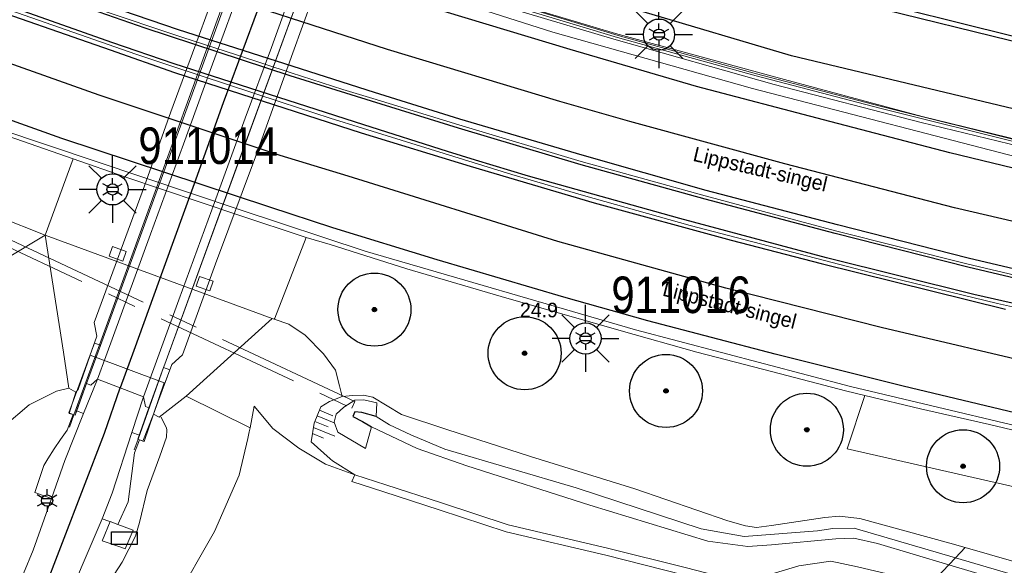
# Model space of a CAD drawing. Header units: metres. Extents: x 169249 to 194689, y 406250 to 412203.
# Tile 15 of 35: x 169741 to 169808, y 406998 to 407035. Entities that reach past the tile are written whole.
import ezdxf
from ezdxf.enums import TextEntityAlignment as Align

# ---------------------------------------------------------------- set-up
doc = ezdxf.new("R2010")
doc.units = ezdxf.units.M
doc.linetypes.add('AM-AS', pattern=[16, 10, -2, 2, -2])
doc.layers.get('0').update_dxf_attribs({"lineweight": 25})
for name, color, linetype, lineweight in [('B-WE-AM-AS_KUNSTWERK_DUIKER-GV', 10, 'AM-AS', 18), ('B-WE-BV-LEUNING-G', 210, 'BV-LEUNING', 18), ('B-WE-GR-BOOM-S', 90, 'Continuous', 25), ('B-WE-GW-TALUD_KRUIN-G', 90, 'Continuous', 18), ('B-WE-GW-TALUD_TEEN-G', 90, 'Continuous', 18), ('B-WE-GW-WATERGANG_SLOOT_BODEM-G', 160, 'Continuous', 18), ('B-WE-KL-ET_LS_OV_LICHTMAST-S', 190, 'Continuous', 25), ('B-WE-KW-KUNSTWERK_GELUIDSWERING_SCHERM-G', 170, 'Continuous', 18), ('B-WE-KW-KUNSTWERK_PIJLER-GV', 170, 'Continuous', 18), ('B-WE-OG-BREUKLIJN-G', 7, 'Continuous', 18), ('B-WE-OG-TOPOGRAFIE_TERREIN_GROEN-GV', 92, 'Continuous', 18), ('B-WE-OG-TOPOGRAFIE_TERREIN_GROEN_BOS-GV', 92, 'Continuous', 18), ('B-WE-OG-TOPOGRAFIE_WATER-GV', 160, 'Continuous', 18), ('B-WE-OG-TOPOGRAFIE_WEG_BERM-GV', 62, 'Continuous', 18), ('B-WE-OG-TOPOGRAFIE_WEG_RIJWEG-GV', 252, 'Continuous', 18), ('B-WE-OG-TOPOGRAFIE_WEG_RIJWIELPAD-GV', 51, 'Continuous', 18), ('B-WE-OG-TOPOGRAFIE_WEG_VERHARD-G', 252, 'Continuous', 18), ('B-WE-WH-KUNSTWERK_BRUG-GV', 150, 'Continuous', 18)]:
    doc.layers.add(name, color=color, linetype=linetype, lineweight=lineweight)
for name, color, linetype in [('B-WE-IE-MEUBILAIR_WEGMEUBILAIR-S', 7, 'Continuous'), ('B-WE-OG-TOPOGRAFIE_WATER_SLOOT-GV', 7, 'Continuous'), ('B-WE-OG-TOPOGRAFIE_WEG_RIJWEG-G', 7, 'Continuous'), ('B-WE-OG-TOPOGRAFIE_WEG_VERKEERSEILAND-GV', 7, 'Continuous'), ('B-WE-VH-KANTOPSLUITING-G', 7, 'Continuous'), ('B-WE-VW-MARKERING-G', 7, 'Continuous'), ('Label_Openbareruimte', 7, 'Continuous'), ('Label_Puntobject', 7, 'Continuous'), ('Taludsymbool_Oever', 7, 'Continuous')]:
    doc.layers.add(name, color=color, linetype=linetype)
doc.styles.add('ARIAL', font='ARIALN.TTF', dxfattribs={"height": 1})
doc.styles.add('NLCS-ISO', font='txt')
doc.linetypes.add('BV-LEUNING', pattern='A,1,[69,NLCS.SHX,S=0.2,R=0,X=0,Y=0],1', length=2)

# ---------------------------------------------------------------- blocks, each defined once
blk = doc.blocks.new('SKL-ET_OV_KAST_ALGEMEEN-SO')
for p, q in [((-0.912, 0.442), (0.838, 0.442)), ((-0.912, -0.433), (-0.912, 0.442)), ((0.838, 0.442), (0.838, -0.433)), ((0.838, -0.433), (-0.912, -0.433))]:
    blk.add_line(p, q)
blk = doc.blocks.new('SGR-BOOM_01')
at = {"ltscale": 0.1}
h = blk.add_hatch(color=256, dxfattribs=at)
edge = h.paths.add_edge_path()
edge.add_arc((0, 0), 0.15, 0, 360)
for radius in [2.5, 0.045]:
    blk.add_circle((0, 0), radius)
blk.add_circle((0, 0), 0.15, dxfattribs=at)
blk = doc.blocks.new('B-SIE-WEG_LICHTMAST-SO')
at = {"ltscale": 0.1}
for p, q in [((0, 0.386), (0, 0.772)), ((-0.334, 0.193), (-0.668, 0.386)), ((0.334, 0.193), (0.668, 0.386)), ((-0.334, -0.193), (-0.668, -0.386)), ((0, -0.386), (0, -0.772)), ((0.334, -0.193), (0.668, -0.386))]:
    blk.add_line(p, q, dxfattribs=at)
at = {"flags": 128}
for points in [[(-0.354, 0.152), (0.354, 0.152)], [(-0.354, -0.152), (0.354, -0.152)]]:
    blk.add_lwpolyline(points, dxfattribs=at)
at = {"ltscale": 0.1}
blk.add_circle((0, 0), 0.386, dxfattribs=at)
at = {"style": 'NLCS-ISO'}
blk.add_attdef('TYPE', text='', height=0.549, dxfattribs=at).set_placement((0, 0.772), align=Align.BOTTOM_CENTER)
blk = doc.blocks.new('BGT_NLCS_N264_ACAD_1_FMEBLOCK21')
at = {"layer": 'Taludsymbool_Oever', "color": 7, "lineweight": 18}
for p, q in [((-0.293, 0.961, 11.721), (0.632, 0.581, 11.721)), ((-0.61, 0.19, 11.721), (0.315, -0.19, 11.721)), ((-0.452, 0.576, 11.721), (0.723, 0.093, 11.721)), ((-0.773, -0.644, 11.721), (-0.002, -0.961, 11.721)), ((-0.706, -0.221, 11.721), (0.773, -0.829, 11.721))]:
    blk.add_line(p, q, dxfattribs=at)
blk = doc.blocks.new('LM')
for p, q in [((-0.47, 0.612), (-0.47, 1.834)), ((-1.227, 0.299), (-2.091, 1.163)), ((0.287, 0.298), (1.152, 1.163)), ((-1.54, -0.458), (-2.762, -0.458)), ((0.599, -0.458), (1.822, -0.458)), ((-1.226, -1.215), (-2.091, -2.08)), ((0.286, -1.214), (1.152, -2.08)), ((-0.47, -1.527), (-0.47, -2.75))]:
    blk.add_line(p, q)
blk.add_circle((-0.47, -0.458), 1.07)
at = {"color": 7, "style": 'ARIAL'}
blk.add_attdef('MASTNR.', (1.3, 1.28), '', height=2.5, dxfattribs=at)

msp = doc.modelspace()

# ---------------------------------------------------------------- linework, layer by layer
at = {"layer": 'B-WE-AM-AS_KUNSTWERK_DUIKER-GV'}
msp.add_polyline3d([(169763.69, 407008.404, 10.02), (169763.902, 407008.856, 10.02), (169736.373, 407021.768, 9.72), (169736.161, 407021.316, 9.72), (169763.69, 407008.404, 10.02)], dxfattribs=at)
at = {"layer": 'B-WE-BV-LEUNING-G'}
for p, q in [((169744.666, 407007.955, 15.915), (169746.406, 407012.734, 16.133)), ((169750.808, 407011.18, 16.209), (169749.055, 407006.276, 15.802)), ((169750.889, 407011.409, 16.228), (169750.808, 407011.18, 16.209)), ((169744.353, 407007.095, 15.896), (169744.666, 407007.955, 15.915)), ((169744.666, 407007.955, 15.915), (169744.666, 407007.955, 15.915)), ((169749.055, 407006.276, 15.802), (169748.795, 407005.55, 15.927)), ((169749.055, 407006.276, 15.802), (169749.055, 407006.276, 15.802))]:
    msp.add_line(p, q, dxfattribs=at)
for points in [[(169746.406, 407012.734, 16.133), (169749.748, 407021.914, 16.553), (169754.477, 407034.955, 16.8), (169758.879, 407046.914, 16.646), (169762.788, 407057.6, 16.096)], [(169764.742, 407049.377, 16.654), (169764.539, 407048.837, 16.688), (169760.407, 407037.5, 17.14), (169755.862, 407025.09, 17.093), (169751.611, 407013.429, 16.396), (169750.889, 407011.409, 16.228)]]:
    msp.add_polyline3d(points, dxfattribs=at)
at = {"layer": 'B-WE-GW-TALUD_KRUIN-G'}
for points in [[(169744.324, 407009.786, 15.676), (169743.474, 407009.573, 15.608), (169741.588, 407008.628, 15.581), (169739.882, 407007.171, 15.478), (169737.93, 407005.447, 15.486), (169736.909, 407004.223, 15.429), (169736.54, 407003.781, 15.408), (169735.348, 407001.551, 15.296), (169734.151, 406999.336, 15.172), (169733.636, 406997.491, 15.172)], [(169757.015, 407008.539, 12.627), (169758.295, 407007.023, 12.49), (169760.075, 407005.661, 12.368), (169760.303, 407005.524, 12.368), (169761.897, 407004.565, 12.369), (169763.905, 407003.842, 12.343)], [(169750.629, 407007.798, 15.631), (169750.995, 407007.029, 15.545), (169751.015, 407006.921, 15.547), (169751.002, 407006.427, 15.553), (169750.55, 407005.114, 15.692), (169749.673, 407002.762, 15.646), (169749.145, 407000.579, 15.594), (169748.888, 406999.643, 15.581), (169747.956, 406997.877, 15.604), (169747.425, 406997.014, 15.62), (169746.469, 406995.462, 15.649), (169745.15, 406992.689, 15.649), (169743.07, 406988.353, 15.429), (169741.029, 406983.967, 15.312), (169740.509, 406982.837, 15.271), (169739.043, 406979.651, 15.155), (169737.379, 406976.594, 15.091), (169735.087, 406972.229, 14.966), (169732.088, 406967.533, 14.858), (169728.908, 406962.174, 14.762), (169727.311, 406959.834, 14.735)]]:
    msp.add_polyline3d(points, dxfattribs=at)
at = {"layer": 'B-WE-GW-TALUD_TEEN-G'}
msp.add_line((169757.015, 407008.539, 12.627), (169756.725, 407007.064, 12.655), dxfattribs=at)
for points in [[(169742.681, 407020.247, 10.811), (169737.507, 407017.136, 11.5), (169736.991, 407016.826, 11.569), (169729.185, 407012.325, 11.683), (169726.565, 407009.449, 11.596), (169725.12, 407007.155, 11.471), (169723.658, 407004.484, 11.299), (169721.903, 407002.322, 11.716), (169718.804, 407000.949, 11.672), (169715.265, 406998.786, 11.775), (169712.451, 406994.021, 11.738), (169712.201, 406988.507, 11.375), (169712.07, 406983.912, 11.11), (169712.669, 406981.081, 10.986), (169713.351, 406977.643, 11.128), (169712.749, 406974.534, 11.14), (169711.595, 406972.243, 11.194), (169710.262, 406969.84, 11.113), (169708.129, 406967.803, 10.953), (169704.43, 406964.911, 10.992)], [(169756.725, 407007.064, 12.655), (169756.672, 407006.795, 12.66), (169756.565, 407006.332, 12.661), (169755.985, 407003.816, 12.668), (169754.287, 406999.972, 12.674), (169751.535, 406995.125, 12.591), (169751.357, 406994.812, 12.586), (169747.462, 406987.305, 12.44), (169745.834, 406983.923, 12.422), (169741.101, 406974.088, 12.37), (169738.391, 406968.873, 12.28), (169736.561, 406965.767, 12.192), (169732.93, 406959.827, 12.205), (169729.183, 406954.5, 12.126), (169727.982, 406952.503, 12.052), (169727.624, 406951.908, 12.03), (169726.91, 406950.496, 11.96), (169726.736, 406948.467, 11.809), (169725.743, 406946.622, 11.644)]]:
    msp.add_polyline3d(points, dxfattribs=at)
at = {"layer": 'B-WE-GW-WATERGANG_SLOOT_BODEM-G'}
msp.add_line((169804.593, 406997.691, 10.32), (169805.039, 406998.163, 10.422), dxfattribs=at)
at = {"layer": 'B-WE-KW-KUNSTWERK_GELUIDSWERING_SCHERM-G'}
for points in [[(169754.645, 407042.085, 10.639), (169768.472, 407037.598, 10.651), (169781.655, 407033.658, 10.663), (169792.639, 407030.569, 10.683), (169802.706, 407027.957, 10.897), (169812.503, 407025.577, 10.966), (169823.26, 407023.185, 11.049), (169841.612, 407019.297, 11.408)], [(169821.517, 407023.982, 11.645), (169812.594, 407025.967, 11.57), (169802.765, 407028.369, 11.408), (169792.751, 407031.055, 11.25), (169781.767, 407034.042, 11.1), (169768.587, 407037.994, 10.964)]]:
    msp.add_polyline3d(points, dxfattribs=at)
at = {"layer": 'B-WE-KW-KUNSTWERK_PIJLER-GV'}
for points in [[(169747.296, 407019.462, 10.854), (169747.069, 407018.8, 10.854), (169748.014, 407018.475, 10.854), (169748.242, 407019.137, 10.854), (169747.296, 407019.462, 10.854)], [(169753.254, 407017.414, 10.854), (169753.027, 407016.752, 10.854), (169753.972, 407016.427, 10.854), (169754.2, 407017.089, 10.854), (169753.254, 407017.414, 10.854)]]:
    msp.add_polyline3d(points, dxfattribs=at)
at = {"layer": 'B-WE-OG-BREUKLIJN-G'}
msp.add_polyline3d([(169732.695, 407050.163, 11.555), (169741.797, 407046.712, 11.576), (169750.532, 407043.712, 11.596), (169762.822, 407039.634, 11.599), (169773.918, 407036.177, 11.665), (169781.896, 407033.773, 11.662), (169791.39, 407031.155, 11.702), (169799.855, 407028.932, 11.782), (169809.838, 407026.441, 11.913), (169819.388, 407024.257, 11.961), (169840.301, 407019.744, 12.185), (169840.333, 407019.89, 12.185), (169819.421, 407024.403, 11.961), (169809.873, 407026.587, 11.913), (169799.892, 407029.078, 11.782), (169791.429, 407031.3, 11.702), (169781.938, 407033.917, 11.662), (169768.574, 407037.976, 11.659), (169755.483, 407042.187, 11.6), (169750.581, 407043.854, 11.596), (169741.864, 407046.918, 11.579), (169732.746, 407050.304, 11.555), (169732.695, 407050.163, 11.555)], dxfattribs=at)
at = {"layer": 'B-WE-OG-TOPOGRAFIE_TERREIN_GROEN-GV'}
for p, q in [((169742.681, 407020.247, 10.811), (169737.919, 407022.121, 10.889)), ((169758.244, 407014.548, 10.784), (169752.349, 407009.226, 14.575)), ((169758.388, 407014.488, 10.747), (169758.244, 407014.548, 10.784)), ((169752.349, 407009.226, 14.575), (169756.725, 407007.064, 0.003)), ((169747.137, 407000.657, 15.715), (169747.062, 407000.68, 15.716)), ((169747.669, 407000.434, 15.729), (169747.137, 407000.657, 15.715))]:
    msp.add_line(p, q, dxfattribs=at)
for points in [[(169744.324, 407009.786, 15.676), (169743.949, 407012.228, 14.614), (169742.681, 407020.247, 10.811)], [(169763.046, 407009.209, 11.036), (169762.861, 407009.938, 10.857), (169762.586, 407010.996, 10.86), (169761.758, 407012.133, 10.821), (169760.508, 407013.408, 10.832), (169759.393, 407014.147, 10.844), (169758.388, 407014.488, 10.747)], [(169752.349, 407009.226, 14.575), (169750.491, 407007.801, 15.627), (169750.124, 407008.007, 15.8)], [(169749.153, 407006.236, 15.802), (169748.818, 407005.342, 15.92), (169748.368, 407001.995, 15.824), (169747.669, 407000.434, 15.729)]]:
    msp.add_polyline3d(points, dxfattribs=at)
at = {"layer": 'B-WE-OG-TOPOGRAFIE_TERREIN_GROEN_BOS-GV'}
msp.add_polyline3d([(169791.579, 406996.274, 12.192), (169789.108, 406996.325, 12.143), (169786.495, 406996.985, 12.098), (169781.09, 406998.338, 12.047), (169774.272, 406999.932, 12.299), (169769.689, 407001.442, 12.311), (169765.882, 407002.685, 12.33), (169763.693, 407003.385, 12.343), (169763.905, 407003.842, 12.343)], dxfattribs=at)
at = {"layer": 'B-WE-OG-TOPOGRAFIE_WATER-GV'}
for p, q in [((169805.039, 406998.163, 10.422), (169805.713, 406998.875, 10.833)), ((169803.328, 406996.354, 12.24), (169804.593, 406997.691, 10.32))]:
    msp.add_line(p, q, dxfattribs=at)
for points in [[(169763.046, 407009.209, 11.036), (169762.173, 407008.859, 10.951), (169761.571, 407008.503, 11.517), (169761.111, 407007.384, 11.745), (169760.907, 407006.111, 12.005), (169762.22, 407004.938, 12.203), (169762.37, 407004.804, 12.225), (169763.905, 407003.842, 12.343)], [(169805.713, 406998.875, 10.833), (169804.668, 406999.177, 10.819), (169798.5, 407000.85, 10.754), (169797.09, 407001.02, 10.747), (169796.098, 407000.919, 10.745), (169792.456, 407000.376, 10.685), (169791.424, 407000.24, 10.618), (169790.672, 407000.344, 10.606), (169789.461, 407000.684, 10.603), (169783.09, 407002.888, 10.547), (169775.929, 407005.102, 10.546), (169770.215, 407006.949, 10.594), (169767.091, 407007.977, 10.744), (169765.148, 407009.163, 10.71), (169764.492, 407009.305, 10.869), (169763.762, 407009.276, 10.843), (169763.046, 407009.209, 11.036)], [(169765.048, 407007.126, 10.078), (169764.631, 407005.635, 10.787), (169762.738, 407006.773, 10.78), (169762.478, 407007.44, 10.769), (169762.623, 407007.999, 10.734), (169763.145, 407008.484, 10.676), (169763.906, 407008.95, 10.641), (169764.53, 407008.984, 10.623), (169765.402, 407008.779, 10.622), (169765.357, 407007.847, 10.074)], [(169765.357, 407007.847, 10.074), (169766.282, 407007.27, 10.247), (169767.733, 407006.589, 10.252), (169770.08, 407005.589, 10.121), (169779.075, 407002.952, 10.368), (169787.619, 407000.158, 10.371), (169790.577, 406999.612, 10.366), (169795.588, 407000.01, 10.368), (169796.654, 407000.179, 10.368), (169798.109, 407000.186, 10.371), (169805.039, 406998.163, 10.422)], [(169804.593, 406997.691, 10.32), (169799.713, 406999.149, 10.265), (169798.091, 406999.516, 10.262), (169796.847, 406999.452, 10.26), (169792.442, 406999.044, 10.257), (169790.83, 406998.947, 10.257), (169788.091, 406999.309, 10.257), (169780.012, 407001.759, 10.038), (169771.57, 407004.449, 10.038), (169768.183, 407005.643, 10.031), (169765.048, 407007.126, 10.078)], [(169763.905, 407003.842, 12.343), (169766.036, 407003.161, 12.33), (169769.844, 407001.917, 12.311), (169774.408, 407000.414, 12.299), (169781.207, 406998.824, 12.047), (169786.617, 406997.47, 12.098), (169789.175, 406996.823, 12.143), (169791.512, 406996.775, 12.192), (169794.319, 406997.607, 12.208), (169796.514, 406997.935, 12.226), (169798.34, 406997.554, 12.233), (169801.135, 406996.881, 12.235), (169803.328, 406996.354, 12.24)], [(169814.216, 406996.419, 10.949), (169805.713, 406998.875, 10.833)], [(169805.039, 406998.163, 10.422), (169816.264, 406994.886, 10.504), (169831.216, 406990.456, 10.824), (169842.95, 406986.508, 11.109), (169851.166, 406983.791, 11.114), (169861.138, 406980.461, 11.114), (169868.029, 406977.813, 11.117), (169874.141, 406975.326, 11.039), (169880.944, 406972.272, 11.039), (169891.686, 406967.113, 11.039), (169896.73, 406964.553, 11.039), (169898.064, 406963.779, 10.905), (169898.103, 406963.519, 10.905), (169897.513, 406963.25, 10.892), (169881.523, 406970.884, 10.9), (169873.998, 406974.587, 10.852), (169864.02, 406978.741, 10.844), (169847.466, 406984.301, 10.729), (169830.583, 406989.922, 10.613), (169804.593, 406997.691, 10.32)]]:
    msp.add_polyline3d(points, dxfattribs=at)
at = {"layer": 'B-WE-OG-TOPOGRAFIE_WATER_SLOOT-GV'}
msp.add_polyline3d([(169765.357, 407007.847, 10.074), (169764.381, 407008.114, 10.073), (169763.913, 407008.164, 10.072), (169763.764, 407007.828, 10.071), (169764.422, 407007.503, 10.071), (169764.93, 407007.197, 10.077), (169765.048, 407007.126, 10.078)], dxfattribs=at)
at = {"layer": 'B-WE-OG-TOPOGRAFIE_WEG_BERM-GV'}
for p, q in [((169744.601, 407025.464, 10.854), (169742.681, 407020.247, 10.811)), ((169758.244, 407014.548, 10.784), (169742.681, 407020.247, 10.811)), ((169744.324, 407009.786, 15.676), (169744.803, 407009.508, 15.634))]:
    msp.add_line(p, q, dxfattribs=at)
for points in [[(169705.207, 407027.618, 10.658), (169705.838, 407028.326, 10.662), (169706.575, 407029.115, 10.647), (169707.256, 407029.7, 10.64), (169707.983, 407030.285, 10.646), (169709.29, 407031.172, 10.624), (169710.451, 407031.863, 10.632), (169711.359, 407032.301, 10.625), (169712.379, 407032.691, 10.612), (169713.259, 407032.977, 10.611), (169714.239, 407033.235, 10.631), (169715.965, 407033.609, 10.653), (169716.872, 407033.711, 10.674), (169717.926, 407033.81, 10.688), (169719.09, 407033.833, 10.712), (169720.301, 407033.804, 10.735), (169721.548, 407033.555, 10.75), (169722.606, 407033.287, 10.78), (169724.722, 407032.548, 10.807), (169726.55, 407031.895, 10.827), (169730.418, 407030.471, 10.844), (169735.487, 407028.651, 10.863), (169736.145, 407028.425, 10.892), (169744.601, 407025.464, 10.854)], [(169744.601, 407025.464, 10.854), (169748.142, 407024.246, 10.815), (169755.881, 407021.632, 10.872), (169760.568, 407020.095, 10.875)], [(169760.568, 407020.095, 10.875), (169758.417, 407014.563, 10.749), (169758.388, 407014.488, 10.747)], [(169760.568, 407020.095, 10.875), (169762.209, 407019.609, 10.867), (169767.471, 407017.948, 10.854), (169773.917, 407016.06, 10.905), (169782.139, 407013.696, 10.938), (169787.339, 407012.241, 10.997), (169792.535, 407010.899, 11.059), (169797.525, 407009.589, 11.114), (169798.844, 407009.272, 11.132)], [(169910.133, 406963.223, 12.663), (169909.621, 406963.988, 12.581), (169908.086, 406965.575, 12.509), (169902.753, 406968.886, 12.386), (169896.356, 406972.614, 12.295), (169883.809, 406979.636, 12.117), (169871.197, 406985.757, 11.931), (169861.652, 406989.346, 11.836), (169843.67, 406994.882, 11.575), (169831.853, 406997.836, 11.446), (169797.621, 407005.632, 11.057), (169798.844, 407009.272, 11.132)], [(169798.844, 407009.272, 11.132), (169802.658, 407008.359, 11.184), (169807.38, 407007.283, 11.197), (169812.458, 407006.087, 11.267), (169819.057, 407004.608, 11.335), (169827.673, 407002.713, 11.429), (169836.519, 407000.738, 11.537), (169837.544, 407000.585, 11.594), (169838.619, 407000.672, 11.589), (169840.087, 407000.338, 11.6), (169845.773, 406998.794, 11.681), (169852.674, 406996.705, 11.809), (169857.375, 406995.345, 11.842), (169861.89, 406993.8, 11.854), (169864.549, 406992.907, 11.903), (169868.957, 406991.277, 11.963), (169873.895, 406989.292, 12.039), (169876.665, 406988.089, 12.094), (169879.433, 406986.759, 12.124), (169883.076, 406984.939, 12.158), (169886.078, 406983.412, 12.198), (169889.217, 406981.71, 12.24), (169896.645, 406977.409, 12.37), (169901.399, 406974.716, 12.429)]]:
    msp.add_polyline3d(points, dxfattribs=at)
at = {"layer": 'B-WE-OG-TOPOGRAFIE_WEG_RIJWEG-G'}
for points in [[(169814.832, 407027.494, 11.641), (169793.808, 407032.527, 11.218), (169783.65, 407035.533, 11.091), (169771.804, 407039.039, 10.944), (169767.652, 407040.268, 10.892), (169763.197, 407041.688, 10.901), (169762.958, 407041.767, 10.899), (169756.85, 407043.795, 10.849)], [(169777.224, 407042.056, 10.967), (169786.882, 407039.12, 11.112), (169798.977, 407035.988, 11.345), (169809.952, 407033.298, 11.501), (169813.213, 407032.623, 11.507), (169816.194, 407032.232, 11.586)]]:
    msp.add_polyline3d(points, dxfattribs=at)
at = {"layer": 'B-WE-OG-TOPOGRAFIE_WEG_RIJWEG-GV'}
for points in [[(169691.782, 407057.221, 10.438), (169694.157, 407056.198, 10.48), (169698.91, 407054.199, 10.561), (169706.726, 407050.923, 10.67), (169707.87, 407050.497, 10.697), (169711.506, 407048.98, 10.725), (169719.491, 407045.735, 10.785), (169725.116, 407043.473, 10.824), (169728.811, 407042.104, 10.856), (169732.199, 407040.812, 10.868), (169738.827, 407038.388, 10.895), (169746.314, 407035.723, 10.889), (169752.047, 407033.797, 10.856), (169755.788, 407032.581, 10.92), (169759.541, 407031.358, 10.895), (169763.086, 407030.222, 10.883), (169765.127, 407029.596, 10.892)], [(169764.424, 407027.565, 10.924), (169762.218, 407028.247, 10.92), (169758.862, 407029.353, 10.923), (169751.43, 407031.793, 10.894), (169748.9, 407032.635, 10.935), (169736.006, 407037.153, 10.914), (169725.961, 407040.922, 10.853), (169711.356, 407046.794, 10.719), (169707.04, 407048.612, 10.659), (169705.014, 407049.465, 10.631), (169696.666, 407053.018, 10.525), (169691.035, 407055.333, 10.439)], [(169841.493, 407018.747, 11.444), (169825.325, 407021.999, 11.166), (169810.518, 407025.262, 11.144), (169791.155, 407030.292, 10.848), (169777.474, 407034.143, 10.716), (169767.426, 407037.347, 10.799), (169758.641, 407040.072, 10.763), (169751.533, 407042.488, 10.768), (169744.669, 407044.824, 10.684), (169736.347, 407047.837, 10.75), (169730.938, 407049.923, 10.676)], [(169765.127, 407029.596, 10.892), (169771.033, 407027.797, 10.964), (169779.418, 407025.288, 11.04), (169787.897, 407022.939, 11.093), (169796.837, 407020.546, 11.201), (169805.824, 407018.281, 11.288), (169814.135, 407016.321, 11.363), (169822.636, 407014.461, 11.469), (169831.453, 407012.544, 11.56), (169837.071, 407011.372, 11.573), (169840.865, 407010.578, 11.689)], [(169736.221, 407028.626, 10.725), (169756.05, 407021.973, 10.752), (169764.613, 407019.16, 10.769), (169783.123, 407013.757, 10.865), (169797.866, 407009.895, 11.036), (169814.778, 407005.883, 11.187)], [(169840.412, 407008.469, 11.629), (169837.593, 407009.103, 11.613), (169836.605, 407009.311, 11.6), (169829.6, 407010.82, 11.548), (169815.53, 407013.876, 11.388), (169807.915, 407015.564, 11.283), (169799.741, 407017.544, 11.178), (169786.87, 407020.902, 11.039), (169779.577, 407022.966, 10.979), (169774.665, 407024.4, 10.946), (169764.424, 407027.565, 10.924)]]:
    msp.add_polyline3d(points, dxfattribs=at)
at = {"layer": 'B-WE-OG-TOPOGRAFIE_WEG_RIJWIELPAD-GV'}
for p, q in [((169762.856, 407057.575, 15.979), (169746.487, 407012.704, 16.029)), ((169750.889, 407011.409, 16.07), (169764.742, 407049.377, 16.09)), ((169745.534, 407010.091, 16.032), (169746.487, 407012.704, 16.029)), ((169746.487, 407012.704, 16.029), (169746.406, 407012.734, 16.061)), ((169750.806, 407011.181, 16.07), (169749.803, 407008.431, 16.069)), ((169750.806, 407011.181, 16.07), (169750.889, 407011.409, 16.07)), ((169750.808, 407011.18, 16.071), (169750.806, 407011.181, 16.07)), ((169746.269, 407010.398, 16.091), (169745.325, 407008.035, 15.974)), ((169748.633, 407006.751, 16.011), (169749.428, 407009.173, 16.135)), ((169745.325, 407008.035, 15.974), (169744.846, 407008.217, 15.93)), ((169749.145, 407006.564, 15.837), (169748.633, 407006.751, 16.011)), ((169746.59, 407000.826, 15.72), (169747.062, 407000.68, 15.716))]:
    msp.add_line(p, q, dxfattribs=at)
for points in [[(169746.269, 407010.398, 16.091), (169746.854, 407011.948, 16.144), (169749.916, 407020.312, 16.559), (169752.162, 407026.465, 16.79), (169753.991, 407031.525, 16.887), (169756.479, 407038.282, 16.907), (169759.197, 407045.653, 16.729), (169761.811, 407052.813, 16.383), (169764.149, 407059.333, 16.071)], [(169749.428, 407009.173, 16.135), (169751.85, 407015.814, 16.438), (169754.103, 407021.988, 16.737), (169756.403, 407028.245, 16.918), (169758.203, 407033.083, 16.95), (169760.028, 407038.169, 16.941), (169762.018, 407043.686, 16.799), (169763.794, 407048.498, 16.623), (169766.231, 407055.201, 16.34), (169767.338, 407058.195, 16.195)], [(169746.406, 407012.734, 16.061), (169746.069, 407012.857, 16.194), (169745.868, 407012.309, 16.144)], [(169750.416, 407008.816, 16.135), (169751.223, 407011.03, 16.253), (169750.808, 407011.18, 16.071)], [(169744.607, 407007.977, 15.915), (169744.208, 407006.906, 15.887), (169743.733, 407006.261, 15.874), (169743.314, 407005.625, 15.864), (169742.877, 407004.936, 15.849), (169742.591, 407004.483, 15.832), (169741.976, 407002.627, 15.758), (169743.133, 407002.23, 15.737)], [(169745.325, 407008.035, 15.974), (169744.045, 407004.83, 15.817), (169743.133, 407002.23, 15.737)], [(169746.59, 407000.826, 15.72), (169747.272, 407002.6, 15.798), (169748.633, 407006.751, 16.011)]]:
    msp.add_polyline3d(points, dxfattribs=at)
at = {"layer": 'B-WE-OG-TOPOGRAFIE_WEG_VERHARD-G'}
for points in [[(169743.133, 407002.23, 15.737), (169741.867, 406998.694, 15.661), (169741.205, 406997.086, 15.621), (169740.37, 406995.059, 15.571), (169740.252, 406994.771, 15.564), (169739.132, 406991.948, 15.518), (169737.136, 406987.477, 15.417), (169735.821, 406984.802, 15.332), (169734.52, 406982.255, 15.274), (169731.995, 406977.588, 15.138), (169730.55, 406974.797, 15.047), (169728.917, 406971.816, 14.988), (169727.451, 406969.32, 14.948), (169725.959, 406966.84, 14.903), (169724.12, 406963.93, 14.881), (169722.21, 406961.169, 14.872), (169719.853, 406957.841, 14.847), (169717.589, 406954.492, 14.853), (169715.007, 406950.82, 14.861), (169713.111, 406948.317, 14.862), (169710.759, 406945.59, 14.836), (169708.685, 406943.088, 14.808), (169705.405, 406939.319, 14.694)], [(169719.552, 406951.321, 14.848), (169719.592, 406951.378, 14.848), (169722.448, 406955.41, 14.825), (169723.021, 406956.25, 14.827), (169724.91, 406959.019, 14.833), (169725.312, 406959.604, 14.833), (169726.063, 406960.695, 14.833), (169727.433, 406962.634, 14.835), (169728.352, 406964.088, 14.845), (169729.499, 406965.972, 14.893), (169730.983, 406968.693, 14.94), (169731.189, 406969.071, 14.947), (169732.913, 406972.251, 15.023), (169735.301, 406976.486, 15.149), (169737.318, 406980.421, 15.232), (169738.899, 406983.411, 15.361), (169740.797, 406987.315, 15.482), (169743.396, 406993.328, 15.591), (169745.288, 406997.804, 15.651), (169746.59, 407000.826, 15.72)], [(169747.669, 407000.434, 15.729), (169748.723, 407000.062, 15.739), (169748.313, 406999.089, 15.75), (169748.182, 406998.779, 15.754), (169747.802, 406998.908, 15.748), (169746.597, 406999.319, 15.731), (169746.614, 406999.361, 15.731), (169747.137, 407000.657, 15.715)]]:
    msp.add_polyline3d(points, dxfattribs=at)
at = {"layer": 'B-WE-OG-TOPOGRAFIE_WEG_VERKEERSEILAND-GV'}
for points in [[(169840.811, 407010.304, 11.816), (169831.449, 407012.349, 11.678), (169822.61, 407014.252, 11.582), (169814.208, 407016.095, 11.495), (169805.9, 407018.056, 11.409), (169796.811, 407020.356, 11.31), (169787.909, 407022.722, 11.223), (169779.413, 407025.065, 11.132), (169770.997, 407027.579, 11.084), (169765.051, 407029.417, 11.1), (169759.475, 407031.153, 11.081), (169749.548, 407034.418, 11.094), (169745.344, 407035.886, 11.069), (169731.017, 407041.018, 11.036), (169719.436, 407045.519, 10.916), (169711.372, 407048.792, 10.851), (169707.738, 407050.278, 10.811), (169706.634, 407050.734, 10.793), (169698.804, 407053.992, 10.68), (169694.051, 407055.999, 10.623), (169691.682, 407057.013, 10.605)], [(169840.467, 407008.722, 11.768), (169837.701, 407009.321, 11.724), (169829.641, 407011.062, 11.661), (169815.594, 407014.095, 11.526), (169806.297, 407016.185, 11.36), (169796.22, 407018.69, 11.312), (169786.176, 407021.381, 11.157), (169775.797, 407024.287, 11.069), (169772.177, 407025.388, 11.068), (169770.254, 407025.972, 11.067), (169764.523, 407027.806, 11.027), (169751.523, 407031.964, 10.934), (169747.262, 407033.433, 10.915), (169735.223, 407037.706, 10.867), (169724.984, 407041.533, 10.867), (169711.528, 407046.979, 10.847), (169704.684, 407049.882, 10.733), (169696.872, 407053.215, 10.666), (169691.157, 407055.581, 10.606)]]:
    msp.add_polyline3d(points, dxfattribs=at)
at = {"layer": 'B-WE-VH-KANTOPSLUITING-G'}
msp.add_polyline3d([(169777.224, 407042.056, 10.967), (169777.448, 407042.039, 10.994), (169778.351, 407041.972, 11.103), (169784.786, 407040.087, 11.13), (169797.801, 407036.679, 11.391), (169809.015, 407033.863, 11.544), (169813.465, 407032.924, 11.666), (169816.196, 407032.546, 11.635), (169818.594, 407032.566, 11.651), (169821.117, 407032.805, 11.712), (169823.479, 407033.266, 11.795), (169823.725, 407033.314, 11.804), (169824.359, 407033.538, 11.804), (169825.227, 407033.845, 11.804), (169825.67, 407034.001, 11.804), (169826.062, 407034.172, 11.811), (169827.79, 407034.927, 11.841), (169828.283, 407035.142, 11.85), (169829.018, 407035.609, 11.865), (169830.653, 407036.648, 11.898), (169831.307, 407037.063, 11.911), (169832.615, 407038.114, 11.895), (169832.889, 407038.178, 11.881)], dxfattribs=at)
at = {"layer": 'B-WE-VW-MARKERING-G', "linetype": 'Continuous'}
for points in [[(169765.747, 407058.763, 16.127), (169763.296, 407052.135, 16.419), (169761.142, 407046.313, 16.714), (169759.124, 407040.71, 16.822), (169756.984, 407034.957, 16.941), (169754.895, 407029.308, 16.897), (169752.901, 407023.75, 16.713), (169750.832, 407018.027, 16.474), (169748.766, 407012.364, 16.229), (169747.837, 407009.79, 16.103)], [(169902.929, 406999.229, 12.234), (169897.448, 407001.649, 12.178), (169891.878, 407003.903, 12.115), (169886.286, 407006.002, 12.053), (169880.567, 407007.934, 12.018), (169874.799, 407009.797, 11.983), (169869.038, 407011.58, 11.911), (169863.236, 407012.983, 11.839), (169857.356, 407014.353, 11.755), (169848.598, 407016.272, 11.63), (169842.494, 407017.514, 11.534), (169836.817, 407018.711, 11.477), (169828.076, 407020.639, 11.377), (169822.184, 407021.875, 11.279), (169813.422, 407023.771, 11.185), (169804.662, 407025.887, 11.115), (169795.997, 407028.152, 11.005), (169787.31, 407030.431, 10.96), (169778.656, 407032.946, 10.878), (169767.147, 407036.438, 10.81), (169750.1, 407042.098, 10.779), (169744.487, 407044.004, 10.76), (169736.016, 407047.075, 10.735)], [(169898.085, 406996.411, 12.3), (169889.854, 406999.844, 12.219), (169879.512, 407003.645, 12.099), (169872.004, 407006.348, 12.02), (169864.397, 407008.598, 11.931), (169856.672, 407010.599, 11.825), (169848.923, 407012.4, 11.719), (169841.679, 407014.076, 11.622), (169836.271, 407015.2, 11.548), (169828.444, 407016.865, 11.472), (169820.605, 407018.486, 11.384), (169804.985, 407022.115, 11.208), (169793.368, 407025.129, 11.086), (169782.752, 407028.025, 10.993), (169777.94, 407029.399, 10.931), (169766.135, 407032.946, 10.854), (169752.142, 407037.487, 10.853), (169747.417, 407039.104, 10.829), (169739.856, 407041.778, 10.826), (169732.888, 407044.326, 10.789)], [(169892.481, 406985.209, 12.29), (169881.828, 406990.73, 12.143), (169870.752, 406995.523, 12.027), (169866.046, 406997.242, 11.969), (169855.498, 407000.623, 11.806), (169847.84, 407002.783, 11.699), (169839.538, 407004.812, 11.608), (169839.247, 407004.883, 11.605), (169835.782, 407005.679, 11.571), (169831.071, 407006.76, 11.524), (169823.278, 407008.566, 11.415), (169811.58, 407011.187, 11.275), (169799.949, 407013.931, 11.154), (169789.327, 407016.618, 11.027), (169777.809, 407019.819, 10.915), (169763.443, 407024.29, 10.878), (169758.787, 407025.696, 10.802), (169746.393, 407029.83, 10.797), (169731.839, 407034.987, 10.788)], [(169810.169, 407007.834, 11.223), (169801.455, 407009.919, 11.153), (169792.686, 407012.098, 11.046), (169783.964, 407014.391, 10.93), (169778.214, 407016.001, 10.872), (169769.539, 407018.551, 10.823), (169762.399, 407020.745, 10.761), (169758.073, 407022.161, 10.75), (169743.835, 407026.866, 10.713), (169735.775, 407029.739, 10.743), (169729.671, 407031.935, 10.72)], [(169684.178, 406912.108, 13.746), (169692.122, 406921.285, 14.083), (169705.925, 406937.28, 14.713), (169713.718, 406946.61, 14.897), (169715.926, 406949.24, 14.893), (169717.677, 406951.58, 14.883), (169720.778, 406955.996, 14.873), (169725.021, 406962.21, 14.879), (169727.423, 406966.137, 14.93), (169731.929, 406973.828, 15.075), (169734.752, 406979.159, 15.209), (169738.816, 406987.157, 15.464), (169742.439, 406995.476, 15.639), (169746.749, 407006.699, 15.948), (169747.837, 407009.79, 16.103)]]:
    msp.add_polyline3d(points, dxfattribs=at)
at = {"layer": 'B-WE-VW-MARKERING-G'}
for points in [[(169814.241, 407016.7, 11.359), (169805.909, 407018.672, 11.283), (169796.964, 407020.944, 11.19), (169787.977, 407023.315, 11.098), (169779.467, 407025.715, 11.032), (169771.107, 407028.178, 10.961), (169765.253, 407030.013, 10.947), (169751.83, 407034.301, 10.855), (169747.953, 407035.624, 10.887), (169739.197, 407038.713, 10.879), (169736.442, 407039.673, 10.895), (169723.081, 407044.686, 10.842), (169708.053, 407050.777, 10.691), (169707.992, 407050.803, 10.69), (169701.34, 407053.622, 10.579)], [(169696.61, 407052.606, 10.519), (169706.908, 407048.298, 10.658), (169706.926, 407048.29, 10.658), (169711.534, 407046.338, 10.725), (169718.479, 407043.493, 10.833), (169737.414, 407036.299, 10.917), (169747.137, 407032.933, 10.897), (169751.559, 407031.387, 10.881), (169764.331, 407027.256, 10.924), (169771.81, 407024.969, 10.967), (169780.305, 407022.467, 11.027), (169789.686, 407019.895, 11.129), (169795.851, 407018.302, 11.194), (169808.464, 407015.19, 11.312)]]:
    msp.add_polyline3d(points, dxfattribs=at)
at = {"layer": 'B-WE-WH-KUNSTWERK_BRUG-GV'}
for p, q in [((169746.269, 407010.398, 16.091), (169747.837, 407009.79, 16.103)), ((169746.269, 407010.398, 16.091), (169747.837, 407009.79, 16.103)), ((169747.837, 407009.79, 16.103), (169749.428, 407009.173, 16.135)), ((169747.837, 407009.79, 16.103), (169749.428, 407009.173, 16.135)), ((169744.607, 407007.977, 15.915), (169744.666, 407007.955, 15.915)), ((169749.055, 407006.276, 15.802), (169749.153, 407006.236, 15.802))]:
    msp.add_line(p, q, dxfattribs=at)
for points in [[(169750.416, 407008.816, 16.135), (169751.36, 407011.405, 16.253), (169752.107, 407012.066, 15.938), (169754.357, 407018.287, 16.19), (169757.098, 407025.617, 16.514), (169759.658, 407032.719, 16.5), (169761.643, 407038.233, 10.727), (169762.556, 407040.665, 16.366), (169765.276, 407048.115, 15.987), (169767.571, 407054.296, 15.862), (169767.381, 407055.292, 16.309), (169768.664, 407058.816, 15.541)], [(169762.45, 407057.723, 16.082), (169762.282, 407057.252, 16.149), (169761.507, 407056.534, 16.027), (169760.591, 407053.986, 16.123), (169758.73, 407048.938, 16.246), (169756.885, 407043.887, 16.485), (169755.02, 407038.833, 16.629), (169753.173, 407033.756, 16.587), (169751.295, 407028.683, 16.467), (169749.493, 407023.62, 16.317), (169746.046, 407014.269, 15.958), (169746.241, 407013.326, 16.194), (169745.868, 407012.309, 16.144)], [(169745.868, 407012.309, 16.144), (169744.932, 407009.756, 15.611), (169744.318, 407008.083, 15.915), (169744.607, 407007.977, 15.915)], [(169750.124, 407008.007, 15.8), (169750.852, 407010.137, 14.538), (169745.779, 407012.035, 14.465), (169744.951, 407009.686, 15.636), (169744.803, 407009.508, 15.634)], [(169744.666, 407007.955, 15.915), (169744.74, 407007.928, 15.915), (169745.534, 407010.091, 16.032)], [(169744.846, 407008.217, 15.93), (169745.534, 407010.091, 16.032), (169745.823, 407009.97, 16.053), (169746.269, 407010.398, 16.091)], [(169745.534, 407010.091, 16.032), (169745.823, 407009.97, 16.053), (169746.269, 407010.398, 16.091)], [(169744.803, 407009.508, 15.634), (169744.337, 407008.037, 15.889), (169744.607, 407007.977, 15.915)], [(169749.428, 407009.173, 16.135), (169749.569, 407008.523, 16.095), (169749.803, 407008.431, 16.069), (169749.145, 407006.564, 15.837)], [(169749.428, 407009.173, 16.135), (169749.569, 407008.523, 16.095), (169749.803, 407008.431, 16.069)], [(169749.803, 407008.431, 16.069), (169749.045, 407006.28, 15.802), (169749.153, 407006.236, 15.802), (169749.47, 407006.131, 15.802), (169750.124, 407008.007, 15.637), (169750.416, 407008.816, 16.135)], [(169744.607, 407007.977, 15.915), (169744.74, 407007.928, 15.915), (169744.846, 407008.217, 15.93)], [(169749.153, 407006.236, 15.802), (169749.371, 407006.148, 15.841), (169750.124, 407008.007, 15.8)], [(169749.145, 407006.564, 15.837), (169749.045, 407006.28, 15.802), (169749.055, 407006.276, 15.802)]]:
    msp.add_polyline3d(points, dxfattribs=at)

# ---------------------------------------------------------------- block references
for p, values in [((169785.209, 407034.429, 11.19), {'MASTNR.': '911017'}), ((169747.779, 407023.84, 10.878), {'MASTNR.': '911014'}), ((169780.177, 407013.637, 10.815), {'MASTNR.': '911016'})]:
    msp.add_blockref('LM', p).add_auto_attribs(values)
at = {"layer": 'B-WE-GR-BOOM-S', "color": 7}
for p in [(169765.246, 407015.154, 10.916), (169775.534, 407012.165, 10.916), (169785.219, 407009.584, 10.916), (169794.867, 407006.928, 11.138), (169805.567, 407004.427, 11.138)]:
    msp.add_blockref('SGR-BOOM_01', p, dxfattribs=at)
at = {"layer": 'B-WE-IE-MEUBILAIR_WEGMEUBILAIR-S', "color": 7}
msp.add_blockref('SKL-ET_OV_KAST_ALGEMEEN-SO', (169748.149, 406999.5, 15.777), dxfattribs=at)
at = {"layer": 'B-WE-KL-ET_LS_OV_LICHTMAST-S', "color": 7}
for p in [(169784.739, 407033.971, 11.19), (169747.309, 407023.382, 10.878), (169779.707, 407013.179, 10.815), (169742.823, 407002.082, 15.772)]:
    msp.add_blockref('B-SIE-WEG_LICHTMAST-SO', p, dxfattribs=at)
at = {"layer": 'Taludsymbool_Oever', "color": 7, "lineweight": 18}
msp.add_blockref('BGT_NLCS_N264_ACAD_1_FMEBLOCK21', (169761.769, 407007.311), dxfattribs=at)

# ---------------------------------------------------------------- texts
at = {"layer": 'Label_Openbareruimte', "color": 252, "lineweight": 18}
for rotation, p in [(-13.11914, (169791.655, 407024.647)), (-14.18918, (169789.551, 407015.335))]:
    msp.add_text('Lippstadt-singel', height=1, rotation=rotation, dxfattribs=at).set_placement(p, align=Align.MIDDLE)
at = {"layer": 'Label_Puntobject', "lineweight": 18}
msp.add_text('24.9', height=1, dxfattribs=at).set_placement((169776.515, 407015.124, 10.892), align=Align.MIDDLE)

doc.saveas('drawing.dxf')
